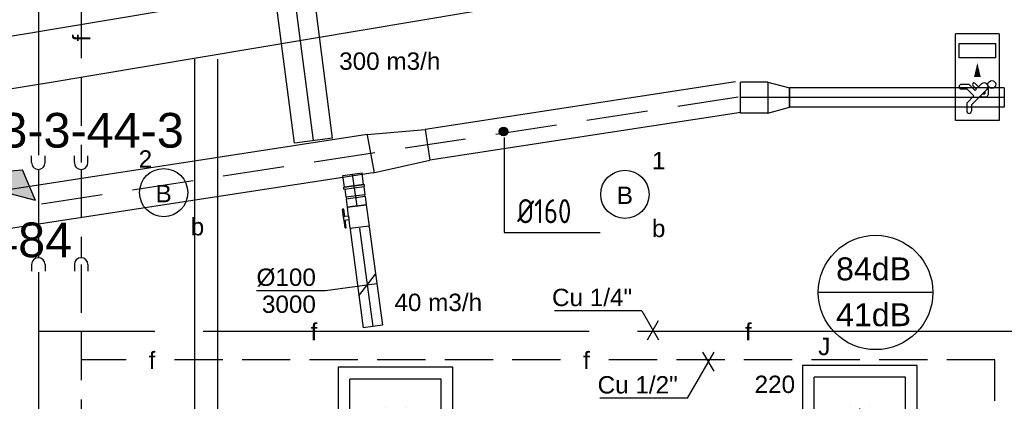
# Model space of a CAD drawing. Extents: x -257677 to 221252, y -185516 to 120782.
# Tile 123 of 171: x -28811 to -23710, y -49589 to -47609. Entities that reach past the tile are written whole.
import ezdxf
from ezdxf.enums import TextEntityAlignment as Align
from ezdxf.lldxf.tags import DXFTag

# ---------------------------------------------------------------- set-up
doc = ezdxf.new("R2010")
doc.units = 0
doc.header["$LTSCALE"] = 50
for name, pattern in [('2322140', [45, 40, -5]), ('2322203', [45, 5, -2, 5, -2, 5, -2, 5, -2, 5, -2, 5, -5]), ('AUSGEZOGEN', [0]), ('HIDDEN', [9.524999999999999, 6.35, -3.175]), ('STREEPJES', [0.1, 0.05, -0.05])]:
    doc.linetypes.add(name, pattern=pattern)
doc.layers.get('0').update_dxf_attribs({"linetype": 'CONTINUOUS'})
for name, color, linetype in [('57LB', 4, 'CONTINUOUS'), ('brandmeld serienummer', 2, 'CONTINUOUS'), ('brandmelddecibels', 3, 'CONTINUOUS'), ('brandmeldserienummers', 1, 'CONTINUOUS'), ('EL6131--', 2, 'CONTINUOUS'), ('EL6311--', 3, 'CONTINUOUS'), ('EL6350--', 3, 'CONTINUOUS'), ('EL6511--', 3, 'CONTINUOUS'), ('EM6131--', 1, 'CONTINUOUS'), ('WL5448--', 4, 'CONTINUOUS'), ('WL570---_RETOUR', 112, 'CONTINUOUS'), ('WL570---_RETOUR_HL', 8, 'CONTINUOUS'), ('WL570---_RETOUR_RST', 2, 'CONTINUOUS'), ('WL570---_RETOUR_RST_HL', 1, 'CONTINUOUS'), ('WL570---_TOEVOER_RST', 2, 'CONTINUOUS'), ('WL570---_TOEVOER_RST_HL', 1, 'CONTINUOUS'), ('WM5448--', 1, 'CONTINUOUS'), ('WM570---_RETOUR', 1, 'CONTINUOUS'), ('WM570---_RETOUR_PR', 1, 'CONTINUOUS'), ('WM570---_RETOUR_RST_PR', 1, 'CONTINUOUS'), ('WM570---_TOEVOER', 1, 'CONTINUOUS'), ('WM570---_TOEVOER_RST_PR', 1, 'CONTINUOUS')]:
    doc.layers.add(name, color=color, linetype=linetype)
doc.styles.add('BURO-018', font='ARIAL.TTF', dxfattribs={"height": 63})
doc.styles.add('ISO25', font='ISO', dxfattribs={"width": 0.9})
tags = doc.linetypes.add('CENTER2', pattern=[28.575000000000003, 19.05, -3.175, 3.175, -3.175]).pattern_tags.tags
tags[10:11] = [DXFTag(74, 4), DXFTag(75, 0), DXFTag(340, '0'), DXFTag(46, 1.0), DXFTag(50, 0.0), DXFTag(44, 0.0), DXFTag(45, 0.0)]
tags[8:9] = [DXFTag(74, 4), DXFTag(75, 0), DXFTag(340, '0'), DXFTag(46, 1.0), DXFTag(50, 0.0), DXFTag(44, 0.0), DXFTag(45, 0.0)]
tags[6:7] = [DXFTag(74, 4), DXFTag(75, 0), DXFTag(340, '0'), DXFTag(46, 1.0), DXFTag(50, 0.0), DXFTag(44, 0.0), DXFTag(45, 0.0)]
tags[4:5] = [DXFTag(74, 4), DXFTag(75, 0), DXFTag(340, '0'), DXFTag(46, 1.0), DXFTag(50, 0.0), DXFTag(44, 0.0), DXFTag(45, 0.0)]

# ---------------------------------------------------------------- blocks, each defined once
blk = doc.blocks.new('1115B3')
at = {"color": 0, "linetype": 'Continuous'}
blk.add_circle((0, 3.5), 2.5, dxfattribs=at)
at = {"color": 0, "linetype": 'Continuous', "style": 'BURO-018'}
for tag, p in [('E_GKAST', (0, 11.5)), ('E_GROEP', (0, 8.5)), ('E_SGROEP', (4.5, 8.5)), ('E_ARMCODE', (0, 3.5)), ('E_SLET', (4.5, 2.5))]:
    blk.add_attdef(tag, text='', height=1.8, dxfattribs=at).set_placement(p, align=Align.MIDDLE)
blk = doc.blocks.new('*U735')
at = {"color": 0, "ltscale": 10}
for p, q in [((0, 60, -2730), (6069.86381702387, 59.99999999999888, -2730)), ((0, -60, -2730), (6069.86381702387, -60.00000000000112, -2730))]:
    blk.add_line(p, q, dxfattribs=at)
at = {"layer": 'EM6131--', "color": 1, "style": 'BURO-018'}
blk.add_attdef('POSNR', text='', height=90, dxfattribs=at).set_placement((0, 0), align=Align.MIDDLE)
blk = doc.blocks.new('*U739')
at = {"color": 0, "ltscale": 10}
for p, q in [((7.275957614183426e-12, 134.9999999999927, -2730), (2517.220585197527, 134.9999999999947, -2730)), ((7.275957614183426e-12, -135.0000000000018, -2730), (2517.220585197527, -134.9999999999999, -2730))]:
    blk.add_line(p, q, dxfattribs=at)
at = {"layer": 'EM6131--', "color": 1, "style": 'BURO-018'}
blk.add_attdef('POSNR', text='', height=90, dxfattribs=at).set_placement((0, 0), align=Align.MIDDLE)
blk = doc.blocks.new('*U740')
at = {"color": 0, "ltscale": 10}
for p, q in [((7.275957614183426e-12, 135.0000000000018, -2730), (3468.498752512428, 135.0000000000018, -2730)), ((0, -135, -2730), (3468.498752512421, -135, -2730))]:
    blk.add_line(p, q, dxfattribs=at)
at = {"layer": 'EM6131--', "color": 1, "style": 'BURO-018'}
blk.add_attdef('POSNR', text='', height=90, dxfattribs=at).set_placement((0, 0), align=Align.MIDDLE)
blk = doc.blocks.new('1115C2G')
at = {"color": 0, "linetype": 'Continuous'}
for p, q in [((-4.5, 5.5), (4.5, 5.5)), ((-4.5, 1), (-4.5, 5.5)), ((2, 5.150000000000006), (3.5, 5.150000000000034)), ((2, 1.349999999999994), (2, 5.150000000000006)), ((3.5, 5.150000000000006), (3.5, 1.349999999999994)), ((4.5, 1), (4.5, 5.5)), ((-2.681177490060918, 4.349999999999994), (-3.52000000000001, 4.349999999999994)), ((-1.939999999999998, 3.608822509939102), (-2.681177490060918, 4.349999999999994)), ((-1.239999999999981, 4.30882250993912), (-1.939999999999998, 3.608822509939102)), ((-1.374314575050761, 3.495685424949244), (-0.7599999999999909, 4.110000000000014)), ((-1.239999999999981, 4.30882250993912), (-1.240000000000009, 4.909999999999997)), ((-0.7599999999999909, 4.110000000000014), (-0.7599999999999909, 4.909999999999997)), ((-2.879999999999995, 3.870000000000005), (-3.52000000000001, 3.870000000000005)), ((-1.270913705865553, 2.260913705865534), (-2.879999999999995, 3.870000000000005)), ((-1.232893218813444, 3.354264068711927), (-1.374314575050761, 3.495685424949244)), ((-0.8723044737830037, 3.714852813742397), (-1.232893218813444, 3.354264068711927)), ((-0.6460303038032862, 3.488578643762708), (-1.006619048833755, 3.127989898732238)), ((-0.7052282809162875, 2.82659913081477), (-1.006619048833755, 3.127989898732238)), ((-1.939999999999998, 2.930000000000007), (-2.04000000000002, 2.830000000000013)), ((-2.04000000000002, 2.830000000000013), (-2.04000000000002, 2.343756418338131)), ((-0.9880709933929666, 2.143756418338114), (-1.840000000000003, 2.143756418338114)), ((-1.713725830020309, 2.703725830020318), (-1.719999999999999, 2.697451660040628)), ((-1.719999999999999, 2.697451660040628), (-1.719999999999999, 2.463756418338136)), ((-1.473756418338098, 2.463756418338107), (-1.719999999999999, 2.463756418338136)), ((2, 1.349999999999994), (3.5, 1.349999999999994)), ((4.5, 1), (-4.5, 1))]:
    blk.add_line(p, q, dxfattribs=at)
blk.add_lwpolyline([(1.500000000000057, 3.25, 0, 0.7, 0), (0, 3.25, 0.7, 0.7, 0)], format="xyseb", dxfattribs=at)
blk.add_circle((-0.7599999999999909, 1.75), 0.4, dxfattribs=at)
for centre, radius, start, end in [((-1, 4.909999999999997), 0.2399999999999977, 0, 180), ((-3.52000000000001, 4.110000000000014), 0.2399999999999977, 90, 270), ((-0.7591673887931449, 3.601715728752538), 0.1599999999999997, 315.0000000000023, 134.9999999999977), ((-1.840000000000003, 2.343756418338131), 0.2, 180, 270), ((-0.9880709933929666, 2.543756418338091), 0.3999999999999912, 225.0000000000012, 45)]:
    blk.add_arc(centre, radius, start, end, dxfattribs=at)
at = {"color": 0, "linetype": 'Continuous', "style": 'BURO-018'}
for tag, p in [('E_GKAST', (0, 15.16666666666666)), ('E_GROEP', (0, 12.16666666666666)), ('E_SGROEP', (4.5, 12.16666666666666)), ('E_ARMCODE', (0, 8))]:
    blk.add_attdef(tag, text='', height=1.8, dxfattribs=at).set_placement(p, align=Align.MIDDLE)
blk = doc.blocks.new('E00028')
at = {"color": 0, "linetype": 'Continuous'}
for p, q in [((1.5, 11), (-1.5, 9.267949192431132)), ((1.5, 11), (0.5, 4)), ((-0.5, 4), (-1.5, 9.267949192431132)), ((-1.5, 4), (-1.5, 1)), ((1.5, 4), (-1.5, 4)), ((1.5, 1), (1.5, 4)), ((-1.5, 1), (1.5, 1))]:
    blk.add_line(p, q, dxfattribs=at)
for points in [[(-1.5, 9.267949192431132), (1.5, 11), (-0.5, 4), (0.5, 4)], [(-1.5, 4), (1.5, 4), (-1.5, 1), (1.5, 1)]]:
    blk.add_solid(points, dxfattribs=at)
at = {"color": 0, "linetype": 'Continuous', "style": 'BURO-018'}
blk.add_attdef('E_TEXT1', text='', height=1.8, dxfattribs=at).set_placement((0, 13.5), align=Align.MIDDLE)
at = {"color": 0, "linetype": 'Continuous', "style": 'BURO-018', "flags": 1}
blk.add_attdef('E_MATCODE', (0, 0), '', height=1.799999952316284, dxfattribs=at)
blk = doc.blocks.new('CIRC1MM')
at = {"color": 2, "linetype": 'Continuous'}
for p, q in [((-0.5000000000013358, 0), (0.5000000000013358, 0)), ((-0.4898979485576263, 0.09999999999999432), (0.4898979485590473, 0.09999999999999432)), ((-0.4582575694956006, 0.1999999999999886), (0.4582575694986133, 0.1999999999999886)), ((-0.4000000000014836, 0.2999999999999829), (0.3999999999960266, 0.2999999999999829)), ((-0.3000000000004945, 0.4000000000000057), (0.3000000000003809, 0.4000000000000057)), ((-0.4898979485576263, -0.1000000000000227), (0.4898979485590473, -0.1000000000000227)), ((-0.4582575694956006, -0.1999999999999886), (0.4582575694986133, -0.1999999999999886)), ((-0.4000000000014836, -0.3000000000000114), (0.3999999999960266, -0.3000000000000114)), ((-0.3000000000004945, -0.3999999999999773), (0.3000000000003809, -0.3999999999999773))]:
    blk.add_line(p, q, dxfattribs=at)
blk.add_circle((-8.526512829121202e-14, 0), 0.4999999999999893, dxfattribs=at)
blk = doc.blocks.new('*U795')
at = {"color": 0, "ltscale": 10}
for p, q in [((297.5, 297.5, -2757.5), (-297.5, 297.5, -2757.5)), ((-297.5, 297.5, -2757.5), (-297.5, -297.5, -2757.5)), ((297.5, -297.5, -2757.5), (297.5, 297.5, -2757.5)), ((236.5, 236.5, -2757.5), (-236.5, 236.5, -2757.5)), ((-236.5, -236.5, -2757.5), (-236.5, 236.5, -2757.5)), ((236.5, -236.5, -2757.5), (236.5, 236.5, -2757.5)), ((236.5, -236.5, -2757.5), (-236.5, -236.5, -2757.5)), ((-297.5, -297.5, -2757.5), (297.5, -297.5, -2757.5))]:
    blk.add_line(p, q, dxfattribs=at)
at = {"color": 8, "linetype": 'STREEPJES', "ltscale": 10}
for q in [(-50, 86.60254037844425, -2757.5), (0, 100, -2757.5), (50, 86.60254037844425, -2757.5), (-100, 0, -2757.5), (-86.60254037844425, 50, -2757.5), (-86.60254037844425, -50, -2757.5), (-50, -86.60254037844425, -2757.5), (86.60254037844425, 50, -2757.5), (0, -100, -2757.5), (50, -86.60254037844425, -2757.5), (86.60254037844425, -50, -2757.5), (100, 0, -2757.5)]:
    blk.add_line((0, 0, -2757.5), q, dxfattribs=at)
at = {"layer": 'WL570---_TOEVOER_RST_HL', "linetype": 'CENTER2'}
blk.add_circle((0, 0, -2757.5), 0.075, dxfattribs=at)
at = {"layer": 'WL570---_TOEVOER_RST', "color": 1, "style": 'BURO-018'}
for tag in ['MC', 'Q']:
    blk.add_attdef(tag, text='', height=90, dxfattribs=at).set_placement((0, 0), align=Align.MIDDLE)
at = {"layer": 'WM570---_TOEVOER_RST_PR', "color": 1, "style": 'BURO-018'}
blk.add_attdef('POSNR', text='', height=90, dxfattribs=at).set_placement((0, 0), align=Align.MIDDLE)
blk = doc.blocks.new('*U796')
at = {"color": 0, "ltscale": 10}
for p, q in [((297.5, 297.5, -2757.5), (-297.5, 297.5, -2757.5)), ((-297.5, 297.5, -2757.5), (-297.5, -297.5, -2757.5)), ((297.5, -297.5, -2757.5), (297.5, 297.5, -2757.5)), ((236.5, 236.5, -2757.5), (-236.5, 236.5, -2757.5)), ((-236.5, -236.5, -2757.5), (-236.5, 236.5, -2757.5)), ((236.5, -236.5, -2757.5), (236.5, 236.5, -2757.5)), ((236.5, -236.5, -2757.5), (-236.5, -236.5, -2757.5)), ((-297.5, -297.5, -2757.5), (297.5, -297.5, -2757.5))]:
    blk.add_line(p, q, dxfattribs=at)
at = {"color": 8, "linetype": 'STREEPJES', "ltscale": 10}
for q in [(-50, 86.60254037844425, -2757.5), (0, 100, -2757.5), (50, 86.60254037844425, -2757.5), (-100, 0, -2757.5), (-86.60254037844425, 50, -2757.5), (-86.60254037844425, -50, -2757.5), (-50, -86.60254037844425, -2757.5), (86.60254037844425, 50, -2757.5), (0, -100, -2757.5), (50, -86.60254037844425, -2757.5), (86.60254037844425, -50, -2757.5), (100, 0, -2757.5)]:
    blk.add_line((0, 0, -2757.5), q, dxfattribs=at)
at = {"layer": 'WL570---_RETOUR_RST_HL', "linetype": 'CENTER2'}
blk.add_circle((0, 0, -2757.5), 0.075, dxfattribs=at)
at = {"layer": 'WL570---_RETOUR_RST', "color": 1, "style": 'BURO-018'}
for tag in ['MC', 'Q']:
    blk.add_attdef(tag, text='', height=90, dxfattribs=at).set_placement((0, 0), align=Align.MIDDLE)
at = {"layer": 'WM570---_RETOUR_RST_PR', "color": 1, "style": 'BURO-018'}
blk.add_attdef('POSNR', text='', height=90, dxfattribs=at).set_placement((0, 0), align=Align.MIDDLE)
blk = doc.blocks.new('*U980', base_point=(38723.76351155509, 17132.91198690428, 2900))
at = {"color": 0, "linetype": 'Continuous'}
for p, q in [((38614.06696040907, 16942.91198690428, 2900), (38752.63102501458, 17182.91198690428, 2900)), ((38752.63102501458, 17082.91198690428, 2900), (38694.89599809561, 17182.91198690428, 2900)), ((38614.06696040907, 16942.91198690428, 2900), (38161.1542728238, 16942.91198690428, 2900))]:
    blk.add_line(p, q, dxfattribs=at)
at = {"color": 0, "linetype": 'Continuous', "style": 'BURO-018'}
blk.add_text('Cu 1/2"', height=90, dxfattribs=at).set_placement((38564.06696040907, 16967.91198690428, 2900), align=Align.RIGHT)
blk = doc.blocks.new('*U981', base_point=(38688.08714651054, 17281.12480430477, 2900))
at = {"color": 0, "linetype": 'Continuous'}
for p, q in [((38630.35211959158, 17381.12480430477, 2900), (38177.43943200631, 17381.12480430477, 2900)), ((38630.35211959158, 17381.12480430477, 2900), (38716.95465997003, 17231.12480430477, 2900)), ((38659.21963305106, 17231.12480430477, 2900), (38716.95465997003, 17331.12480430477, 2900))]:
    blk.add_line(p, q, dxfattribs=at)
at = {"color": 0, "linetype": 'Continuous', "style": 'BURO-018'}
blk.add_text('Cu 1/4"', height=90, dxfattribs=at).set_placement((38580.35211959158, 17406.12480430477, 2900), align=Align.RIGHT)
blk = doc.blocks.new('LDS')
at = {"color": 0, "linetype": 'Continuous'}
for p, q in [((0, 1), (1, 1)), ((0, -1), (1, -1))]:
    blk.add_line(p, q, dxfattribs=at)
blk.add_arc((0, 0), 1, 90, 270, dxfattribs=at)
blk = doc.blocks.new('*U1146')
at = {"color": 0, "ltscale": 10}
for p, q in [((7.275957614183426e-12, 50, -3000), (514.4996472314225, 50.00000000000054, -3000)), ((514.4996472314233, 50, -3000), (514.4996472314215, -49.99999999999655, -3000)), ((7.275957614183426e-12, -50, -3000), (514.4996472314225, -49.99999999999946, -3000))]:
    blk.add_line(p, q, dxfattribs=at)
at = {"layer": 'WL570---_RETOUR_HL', "linetype": 'CENTER2'}
blk.add_line((0, 0, -3000), (514.4996472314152, 5.42648886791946e-13, -3000), dxfattribs=at)
at = {"layer": 'WM570---_RETOUR_PR', "color": 1, "style": 'BURO-018'}
blk.add_attdef('POSNR', text='', height=90, dxfattribs=at).set_placement((0, 0), align=Align.MIDDLE)
blk = doc.blocks.new('*U1147')
at = {"layer": 'WM570---_RETOUR', "color": 0, "ltscale": 10}
for p, q in [((-42.95832591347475, -56.16566775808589), (42.95832591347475, 56.16566775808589)), ((49.56199683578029, 6.603670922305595), (-216.0798003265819, -28.79060541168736)), ((-216.0798003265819, -28.79060541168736), (-573.6514237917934, -28.79060541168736))]:
    blk.add_line(p, q, dxfattribs=at)
at = {"layer": 'WM570---_RETOUR', "color": 0, "style": 'BURO-018'}
for s, p in [('%%c100', (-573.6514237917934, -3.790605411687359)), ('3000', (-545.7796639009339, -143.7906054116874))]:
    blk.add_text(s, height=90, dxfattribs=at).set_placement(p)
blk = doc.blocks.new('*U1148')
at = {"color": 2, "ltscale": 10}
for p, q in [((-55.85000000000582, 49.99999999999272, -3000), (55.84999999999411, 49.99999999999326, -3000)), ((-55.84999999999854, -50.00000000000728, -3000), (-55.84999999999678, 49.99999999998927, -3000)), ((55.84999999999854, 49.99999999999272, -3000), (55.84999999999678, -50.00000000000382, -3000)), ((55.84999999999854, 47.49999999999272, -3000), (59.94999999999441, 47.49999999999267, -3000)), ((-55.84999999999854, -50.00000000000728, -3000), (-9.308333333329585, -50.00000000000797, -3000)), ((-9.308333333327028, -50.00000000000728, -3000), (-9.308333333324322, -68.33333333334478, -3000)), ((9.308333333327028, -50.00000000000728, -3000), (9.308333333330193, -75.00000000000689, -3000)), ((9.308333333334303, -50, -3000), (55.84999999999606, -49.99999999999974, -3000)), ((55.84999999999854, -47.5, -3000), (59.94999999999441, -47.50000000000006, -3000)), ((-48.86751880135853, -68.33333333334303, -3000), (-48.86751880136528, -75.00000000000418, -3000)), ((-47.86751880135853, -68.33333333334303, -3000), (-48.86751880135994, -68.33333333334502, -3000)), ((-48.8675188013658, -75.00000000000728, -3000), (-47.86751880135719, -75.00000000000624, -3000)), ((-7.514599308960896, -68.33333333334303, -3000), (-47.86751880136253, -68.33333333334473, -3000)), ((-47.86751880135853, -75.00000000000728, -3000), (-47.86751880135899, -68.33333333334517, -3000)), ((-7.514599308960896, -75.00000000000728, -3000), (-47.86751880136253, -75.00000000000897, -3000)), ((-7.514599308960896, -68.33333333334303, -3000), (-7.514599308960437, -75.00000000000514, -3000)), ((9.308333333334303, -75.00000000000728, -3000), (-7.514599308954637, -75.00000000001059, -3000)), ((48.86751880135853, -68.33333333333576, -3000), (9.308333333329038, -68.33333333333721, -3000)), ((48.8675188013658, -75.00000000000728, -3000), (9.308333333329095, -75.00000000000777, -3000)), ((48.8675188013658, -75.00000000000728, -3000), (48.86751880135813, -68.3333333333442, -3000))]:
    blk.add_line(p, q, dxfattribs=at)
blk.add_spline([(-9.26057528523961, -49.99113106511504, -3000), (-9.117791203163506, -49.96487813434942, -3000), (-8.881446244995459, -49.92228979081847, -3000), (-8.553965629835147, -49.8650705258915, -3000), (-8.138709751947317, -49.79551713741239, -3000), (-7.639939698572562, -49.71643198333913, -3000), (-7.062773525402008, -49.63101550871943, -3000), (-6.413133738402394, -49.54274129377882, -3000), (-5.697686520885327, -49.45521774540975, -3000), (-4.923773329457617, -49.37204142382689, -3000), (-4.099335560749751, -49.29664778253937, -3000), (-3.232833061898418, -49.23216570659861, -3000), (-2.333157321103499, -49.18128255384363, -3000), (-1.409540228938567, -49.14612633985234, -3000), (-0.4714593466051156, -49.12817118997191, -3000), (0.4714593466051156, -49.12817118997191, -3000), (1.409540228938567, -49.14612633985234, -3000), (2.333157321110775, -49.18128255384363, -3000), (3.232833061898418, -49.23216570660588, -3000), (4.099335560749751, -49.29664778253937, -3000), (4.923773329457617, -49.37204142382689, -3000), (5.697686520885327, -49.45521774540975, -3000), (6.413133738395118, -49.54274129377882, -3000), (7.062773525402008, -49.63101550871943, -3000), (7.639939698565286, -49.71643198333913, -3000), (8.138709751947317, -49.79551713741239, -3000), (8.553965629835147, -49.86507052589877, -3000), (8.881446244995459, -49.92228979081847, -3000), (9.117791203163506, -49.96487813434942, -3000), (9.26057528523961, -49.99113106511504, -3000), (9.308333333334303, -50.00000000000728, -3000)], degree=3, dxfattribs=at)
at = {"layer": 'WL570---_RETOUR', "color": 1, "style": 'BURO-018'}
blk.add_attdef('I', text='', height=90, dxfattribs=at).set_placement((0, 0), align=Align.MIDDLE)
at = {"layer": 'WM570---_RETOUR_PR', "color": 1, "style": 'BURO-018'}
blk.add_attdef('POSNR', text='', height=90, dxfattribs=at).set_placement((0, 0), align=Align.MIDDLE)
blk = doc.blocks.new('*U1149')
at = {"color": 0, "ltscale": 10}
for p, q in [((-47.60000000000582, 50, -3000), (-5.000000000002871, 49.99999999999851, -3000)), ((-5.000000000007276, 50, -3000), (-5.000000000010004, -50.00000000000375, -3000)), ((-5.000000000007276, 47.49999999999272, -3000), (4.999999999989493, 47.49999999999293, -3000)), ((4.999999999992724, 50, -3000), (47.59999999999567, 49.99999999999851, -3000)), ((4.999999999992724, 50, -3000), (4.999999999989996, -50.00000000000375, -3000)), ((47.59999999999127, 49.99999999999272, -3000), (47.59999999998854, -50.00000000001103, -3000)), ((-47.6000000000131, -50, -3000), (-5.000000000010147, -50.00000000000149, -3000)), ((-5, -47.50000000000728, -3000), (4.999999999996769, -47.50000000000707, -3000)), ((4.999999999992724, -50.00000000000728, -3000), (47.59999999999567, -50.00000000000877, -3000))]:
    blk.add_line(p, q, dxfattribs=at)
at = {"layer": 'WL570---_RETOUR_HL', "linetype": 'CENTER2'}
blk.add_line((-47.60000000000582, 0, -3000), (47.59999999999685, -2.769162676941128e-12, -3000), dxfattribs=at)
at = {"layer": 'WM570---_RETOUR_PR', "color": 1, "style": 'BURO-018'}
blk.add_attdef('POSNR', text='', height=90, dxfattribs=at).set_placement((0, 0), align=Align.MIDDLE)
blk = doc.blocks.new('*U1150')
at = {"color": 0, "ltscale": 10}
for p, q in [((-4.999999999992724, 54.00000000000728, -3000), (5.000000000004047, 54.00000000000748, -3000)), ((-4.999999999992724, 54.00000000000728, -3000), (-4.999999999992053, -53.99999999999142, -3000)), ((-4.999999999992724, 54.00000000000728, -3000), (-4.999999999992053, -53.99999999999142, -3000)), ((5, 54.00000000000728, -3000), (5.000000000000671, -53.99999999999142, -3000)), ((5, 54.00000000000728, -3000), (5.000000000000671, -53.99999999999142, -3000)), ((-4.999999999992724, -53.99999999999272, -3000), (5.000000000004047, -53.99999999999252, -3000))]:
    blk.add_line(p, q, dxfattribs=at)
at = {"layer": 'WL570---_RETOUR_HL', "linetype": 'CENTER2'}
blk.add_line((-5, 7.275957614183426e-12, -3000), (4.999999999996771, 7.480238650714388e-12, -3000), dxfattribs=at)
at = {"layer": 'WM570---_RETOUR_PR', "color": 1, "style": 'BURO-018'}
blk.add_attdef('POSNR', text='', height=90, dxfattribs=at).set_placement((0, 0), align=Align.MIDDLE)
blk = doc.blocks.new('*U1151')
at = {"color": 0, "ltscale": 10}
for p, q in [((-7.275957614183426e-12, 50.00000000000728, -3000), (61.24228428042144, 50.0000000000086, -3000)), ((-7.275957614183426e-12, -49.99999999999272, -3000), (-5.474620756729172e-12, 50.00000000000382, -3000)), ((61.24228428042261, 50.00000000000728, -3000), (61.2422842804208, -49.99999999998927, -3000)), ((-7.275957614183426e-12, -49.99999999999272, -3000), (61.24228428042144, -49.9999999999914, -3000))]:
    blk.add_line(p, q, dxfattribs=at)
at = {"layer": 'WL570---_RETOUR_HL', "linetype": 'CENTER2'}
blk.add_line((-7.275957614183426e-12, 7.275957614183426e-12, -3000), (61.24228428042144, 8.606912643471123e-12, -3000), dxfattribs=at)
at = {"layer": 'WM570---_RETOUR_PR', "color": 1, "style": 'BURO-018'}
blk.add_attdef('POSNR', text='', height=90, dxfattribs=at).set_placement((0, 0), align=Align.MIDDLE)
blk = doc.blocks.new('*U1157')
at = {"color": 0, "ltscale": 10}
for p, q in [((3.637978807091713e-12, 80.00000000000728, -3000), (140.769343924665, 80.00000000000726, -3000)), ((3.637978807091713e-12, -79.99999999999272, -3000), (3.657573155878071e-12, 80.00000000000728, -3000)), ((140.769343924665, 80.00000000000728, -3000), (140.769343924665, -79.99999999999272, -3000)), ((3.637978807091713e-12, -79.99999999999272, -3000), (140.769343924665, -79.99999999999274, -3000))]:
    blk.add_line(p, q, dxfattribs=at)
at = {"layer": 'WL570---_RETOUR_HL', "linetype": 'CENTER2'}
blk.add_line((3.637978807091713e-12, 7.275957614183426e-12, -3000), (140.769343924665, 7.258718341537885e-12, -3000), dxfattribs=at)
at = {"layer": 'WM570---_RETOUR_PR', "color": 1, "style": 'BURO-018'}
blk.add_attdef('POSNR', text='', height=90, dxfattribs=at).set_placement((0, 0), align=Align.MIDDLE)
blk = doc.blocks.new('*U1158')
at = {"color": 0, "ltscale": 10}
for p, q in [((113.1000000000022, 80.00000000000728, -3000), (3.637978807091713e-12, 50.00000000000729, -3000)), ((113.1000000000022, -79.99999999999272, -3000), (113.1000000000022, 80.00000000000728, -3000)), ((3.637978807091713e-12, -49.99999999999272, -3000), (3.650225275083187e-12, 50.00000000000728, -3000)), ((113.1000000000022, -79.99999999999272, -3000), (3.637978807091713e-12, -49.99999999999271, -3000))]:
    blk.add_line(p, q, dxfattribs=at)
at = {"layer": 'WL570---_RETOUR_HL', "linetype": 'CENTER2'}
blk.add_line((3.637978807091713e-12, 7.275957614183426e-12, -3000), (113.1000000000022, 7.26210685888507e-12, -3000), dxfattribs=at)
for centre in [(3.637978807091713e-12, 7.275957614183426e-12, -3000), (113.1000000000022, 7.275957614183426e-12, -3000)]:
    blk.add_circle(centre, 0.075, dxfattribs=at)
at = {"layer": 'WM570---_RETOUR_PR', "color": 1, "style": 'BURO-018'}
blk.add_attdef('POSNR', text='', height=90, dxfattribs=at).set_placement((0, 0), align=Align.MIDDLE)
blk = doc.blocks.new('*U1159')
at = {"color": 0, "ltscale": 10}
for p, q in [((3.637978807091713e-12, 50.00000000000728, -3000), (1112.515443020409, 50.00000000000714, -3000)), ((3.637978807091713e-12, -49.99999999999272, -3000), (3.650225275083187e-12, 50.00000000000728, -3000)), ((1112.515443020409, 50.00000000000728, -3000), (1112.515443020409, -49.99999999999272, -3000)), ((3.637978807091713e-12, -49.99999999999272, -3000), (1112.515443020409, -49.99999999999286, -3000))]:
    blk.add_line(p, q, dxfattribs=at)
at = {"layer": 'WL570---_RETOUR_HL', "linetype": 'CENTER2'}
blk.add_line((3.637978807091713e-12, 7.275957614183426e-12, -3000), (1112.515443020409, 7.139713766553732e-12, -3000), dxfattribs=at)
at = {"layer": 'WM570---_RETOUR_PR', "color": 1, "style": 'BURO-018'}
blk.add_attdef('POSNR', text='', height=90, dxfattribs=at).set_placement((0, 0), align=Align.MIDDLE)
blk = doc.blocks.new('*U1695')
at = {"color": 0, "ltscale": 10}
for p, q in [((0, 100, -2700), (1213.771750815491, 100.000000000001, -2700)), ((7.275957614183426e-12, -100, -2700), (1.186384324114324e-12, 100.0000000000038, -2700)), ((1213.771750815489, 100, -2700), (1213.771750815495, -100.0000000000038, -2700)), ((7.275957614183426e-12, -100, -2700), (1213.771750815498, -99.99999999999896, -2700))]:
    blk.add_line(p, q, dxfattribs=at)
at = {"layer": 'WL570---_RETOUR_HL', "linetype": 'CENTER2'}
blk.add_line((0, 0, -2700), (1213.771750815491, 1.044356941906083e-12, -2700), dxfattribs=at)
at = {"layer": 'WM570---_RETOUR_PR', "color": 1, "style": 'BURO-018'}
blk.add_attdef('POSNR', text='', height=90, dxfattribs=at).set_placement((0, 0), align=Align.MIDDLE)
blk = doc.blocks.new('2322203-3')
at = {"layer": 'WM5448--', "color": 0, "style": 'BURO-018'}
blk.add_text('f', height=90, rotation=90, dxfattribs=at).set_placement((-28492.47223668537, -47705.00157537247, 2900), align=Align.MIDDLE)
for p in [(-28124.82622456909, -49374.14297012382, 2900), (-25874.82622456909, -49374.14297012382, 2900)]:
    blk.add_text('f', height=90, dxfattribs=at).set_placement(p, align=Align.MIDDLE)
blk = doc.blocks.new('2322140-3')
at = {"layer": 'WM5448--', "color": 0, "style": 'BURO-018'}
for p in [(-27285.993883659, -49225.9301527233, 2900), (-25035.993883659, -49225.9301527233, 2900)]:
    blk.add_text('f', height=90, dxfattribs=at).set_placement(p, align=Align.MIDDLE)

msp = doc.modelspace()

# ---------------------------------------------------------------- linework, layer by layer
at = {"layer": '57LB', "color": 1, "linetype": 'HIDDEN'}
msp.add_line((-25088.37123608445, -48011.29995809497), (-31619.67054843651, -49015.43485593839), dxfattribs=at)
at = {"layer": '57LB', "color": 1, "linetype": 'Continuous'}
for p, q in [((-26711.02681995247, -48179.83030074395), (-26686.71376371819, -48337.97224741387)), ((-27009.89535262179, -48207.66582578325), (-26973.64382402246, -48404.35295468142)), ((-26300.57003374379, -48220.56120402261), (-26300.57003374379, -48712.99576188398)), ((-26300.57003374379, -48712.99576188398), (-25803.34177026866, -48712.99576188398))]:
    msp.add_line(p, q, dxfattribs=at)
at = {"layer": 'brandmelddecibels'}
msp.add_line((-24080.43034428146, -49024.18399798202), (-24673.8354190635, -49024.18399798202), dxfattribs=at)
msp.add_circle((-24377.13288167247, -49024.18399798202), 296.7025373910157, dxfattribs=at)
at = {"layer": 'WL5448--', "linetype": '2322140'}
for p, q in [((-28713.14060244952, -45089.04841847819, 2900), (-28713.14060244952, -48311.84829675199, 2900)), ((-28713.14060244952, -48385.3260627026, 2900), (-28713.14060244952, -48843.16200090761, 2900)), ((-28713.14060244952, -48918.25988603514, 2900), (-28713.14060244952, -50084.90934826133, 2900)), ((-23610.55762356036, -49225.9301527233, 2900), (-28711.43014375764, -49225.9301527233, 2900))]:
    msp.add_line(p, q, dxfattribs=at)
at = {"layer": 'WL5448--', "linetype": '2322203'}
for p, q in [((-28492.47223668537, -45309.32436974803, 2900), (-28492.47223668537, -48350.6787809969, 2900)), ((-28492.47223668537, -48385.6787809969, 2900), (-28492.47223668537, -48844.21867281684, 2900)), ((-28492.47223668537, -48879.21867281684, 2900), (-28492.47223668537, -50231.11955789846, 2900)), ((-23758.7704409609, -49374.14297012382, 2900), (-28490.88200817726, -49374.14297012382, 2900)), ((-23758.77044096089, -50285.64503025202, 2900), (-23758.7704409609, -49374.14297012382, 2900))]:
    msp.add_line(p, q, dxfattribs=at)
at = {"layer": 'WL570---_RETOUR'}
for p, q in [((-25102.24540309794, -47932.49305796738), (-26711.02681995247, -48179.83030074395)), ((-25074.4089582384, -48090.09331188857), (-26686.71376371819, -48337.97224741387)), ((-27010.58210198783, -48205.64953784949), (-26711.02681995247, -48179.83030074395)), ((-27010.58210198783, -48205.64953784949), (-31634.86620858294, -48916.59613926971)), ((-26980.19078169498, -48403.32697118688), (-26686.7137637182, -48337.97224741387)), ((-26980.19078169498, -48403.32697118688), (-31604.47488829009, -49114.2735726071))]:
    msp.add_line(p, q, dxfattribs=at)

# ---------------------------------------------------------------- block references
at = {"layer": '57LB', "linetype": 'Continuous', "xscale": 45, "yscale": 45, "zscale": 45}
msp.add_blockref('CIRC1MM', (-26303.84698793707, -48189.51149787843), dxfattribs=at)
at = {"layer": 'EL6131--'}
for name, p, rotation in [('*U739', (-26229.3527820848, -47391.88490173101, 2730), 189.5421895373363), ('*U740', (-28711.74460477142, -47809.1741457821, 2730), 189.0278365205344), ('*U735', (-27843.54682739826, -53884.30346003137, 2730), 90)]:
    msp.add_blockref(name, p, dxfattribs=dict(at, rotation=rotation))
at = {"layer": 'EL6311--', "linetype": 'AUSGEZOGEN'}
ref = msp.add_blockref('1115B3', (-28064.8083538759, -48681.35019962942), dxfattribs=dict(at, xscale=50, yscale=50, zscale=50))
ref.add_attrib('E_ARMCODE', 'B', dxfattribs={"layer": '0', "color": 1, "linetype": 'Continuous', "height": 90, "style": 'BURO-018'}).set_placement((-28064.8083538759, -48511.35019486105), align=Align.MIDDLE)
ref.add_attrib('E_SLET', 'b', dxfattribs={"layer": '0', "color": 1, "linetype": 'Continuous', "height": 90, "style": 'BURO-018'}).set_placement((-27889.8083538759, -48681.35019962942), align=Align.MIDDLE)
ref.add_attrib('E_GROEP', '2', dxfattribs={"layer": '0', "color": 1, "linetype": 'Continuous', "height": 90, "style": 'BURO-018'}).set_placement((-28159.21326068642, -48331.35019962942), align=Align.MIDDLE)
ref = msp.add_blockref('1115B3', (-25675.70792885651, -48690.30285702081), dxfattribs=dict(at, xscale=50, yscale=50, zscale=50))
ref.add_attrib('E_ARMCODE', 'B', dxfattribs={"layer": '0', "color": 1, "linetype": 'Continuous', "height": 90, "style": 'BURO-018'}).set_placement((-25675.70792885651, -48520.30285225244), align=Align.MIDDLE)
ref.add_attrib('E_SLET', 'b', dxfattribs={"layer": '0', "color": 1, "linetype": 'Continuous', "height": 90, "style": 'BURO-018'}).set_placement((-25500.70792885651, -48690.30285702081), align=Align.MIDDLE)
ref.add_attrib('E_GROEP', '1', dxfattribs={"layer": '0', "color": 1, "linetype": 'Continuous', "height": 90, "style": 'BURO-018'}).set_placement((-25500.70792885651, -48340.30285702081), align=Align.MIDDLE)
at = {"layer": 'EL6350--'}
ref = msp.add_blockref('1115C2G', (-23687.31376046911, -47907.52777978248), dxfattribs=dict(at, xscale=50, yscale=50, zscale=50, rotation=90))
ref.add_attrib('E_GROEP', '2', dxfattribs={"layer": '0', "color": 1, "linetype": 'Continuous', "height": 90, "style": 'BURO-018'}).set_placement((-23638.11740691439, -47707.06155225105), align=Align.MIDDLE)
at = {"layer": 'EL6511--', "xscale": 50, "yscale": 50, "zscale": 50, "rotation": 263.4343595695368}
msp.add_blockref('E00028', (-29265.81439370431, -48409.85329120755), dxfattribs=at)
at = {"layer": 'WL5448--', "color": 2, "xscale": 35, "yscale": 35, "zscale": 35}
for p, rotation in [((-28714.13642945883, -48350.6787809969, 2900), 90), ((-28492.47223668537, -48350.6787809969, 2900), 90), ((-28714.13642945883, -48879.21867281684, 2900), 270), ((-28492.47223668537, -48879.21867281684, 2900), 270)]:
    msp.add_blockref('LDS', p, dxfattribs=dict(at, rotation=rotation))
at = {"layer": 'WL570---_RETOUR'}
for name, p, rotation in [('*U1695', (-27288.73174654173, -48236.86192561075, 2700), 97.36608767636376), ('*U1157', (-24935.90591518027, -48013.76046827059, 3000), 180), ('*U1158', (-24822.80591518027, -48013.76046827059, 3000), 180), ('*U1159', (-23710.29047215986, -48013.76046827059, 3000), 180), ('*U1151', (-27078.74751009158, -48471.61023582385, 3000), 97.58942370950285), ('*U1150', (-27078.08714299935, -48476.56643550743, 3000), 97.58942370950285), ('*U1149', (-27071.14008118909, -48528.70565617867, 3000), 277.5894237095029), ('*U1148', (-27057.47708605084, -48631.2494276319, 3000), 277.5894237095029), ('*U1146', (-27049.559284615, -48690.67426183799, 3000), 277.5894237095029)]:
    msp.add_blockref(name, p, dxfattribs=dict(at, rotation=rotation))
at = {"layer": 'WL570---_RETOUR_RST'}
ref = msp.add_blockref('*U796', (-26863.61395243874, -49710.05479467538, 2757.5), dxfattribs=at)
ref.add_attrib('Q', '440', dxfattribs={"color": 1, "height": 90, "style": 'BURO-018'}).set_placement((-26440.33528845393, -49919.52644494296), align=Align.MIDDLE)
ref.add_attrib('MC', 'Y', dxfattribs={"color": 1, "height": 90, "style": 'BURO-018'}).set_placement((-26496.02762016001, -49769.41254212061), align=Align.MIDDLE)
at = {"layer": 'WL570---_TOEVOER_RST'}
ref = msp.add_blockref('*U795', (-24458.51106465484, -49700.85238254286, 2757.5), dxfattribs=at)
ref.add_attrib('Q', '220', dxfattribs={"color": 1, "height": 90, "style": 'BURO-018'}).set_placement((-24899.05542925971, -49500.55061828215), align=Align.MIDDLE)
ref.add_attrib('MC', 'J', dxfattribs={"color": 1, "height": 90, "style": 'BURO-018'}).set_placement((-24642.86587658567, -49304.99443340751), align=Align.MIDDLE)
at = {"layer": 'WM5448--'}
for name, p in [('2322203-3', (0, 0)), ('2322140-3', (0, 0)), ('*U981', (-25530.40509681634, -49219.94974731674, 2900)), ('*U980', (-25242.30616417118, -49383.22238929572, 2900))]:
    msp.add_blockref(name, p, dxfattribs=at)
at = {"layer": 'WM570---_RETOUR'}
msp.add_blockref('*U1147', (-27010.16404123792, -48986.34419308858, 3000), dxfattribs=at)

# ---------------------------------------------------------------- texts
at = {"layer": '57LB', "color": 2, "linetype": 'Continuous', "style": 'ISO25', "width": 0.9}
msp.add_text('%%c160', height=125, dxfattribs=at).set_placement((-26233.37723113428, -48665.25388181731))
at = {"layer": 'brandmeld serienummer', "color": 1, "style": 'BURO-018'}
msp.add_text('5484', height=180, dxfattribs=at).set_placement((-29098.18903656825, -48841.44825706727))
at = {"layer": 'brandmelddecibels', "color": 2, "style": 'BURO-018'}
for s, p in [('84dB', (-24387.53919952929, -48961.48394778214)), ('41dB', (-24387.53919952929, -49199.11403494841))]:
    msp.add_text(s, height=119.07, dxfattribs=at).set_placement(p, align=Align.CENTER)
at = {"layer": 'brandmeldserienummers', "color": 1, "style": 'BURO-018'}
msp.add_text('133-3-44-3', height=180, dxfattribs=at).set_placement((-29190.39978791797, -48273.05302958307))
at = {"layer": 'WM570---_TOEVOER', "style": 'BURO-018'}
for s, p in [('300 m3/h', (-27155.80357397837, -47869.29144565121, -2700)), ('40 m3/h', (-26869.53365885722, -49120.52607640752, -2700))]:
    msp.add_text(s, height=90, dxfattribs=at).set_placement(p)

doc.saveas('drawing.dxf')
